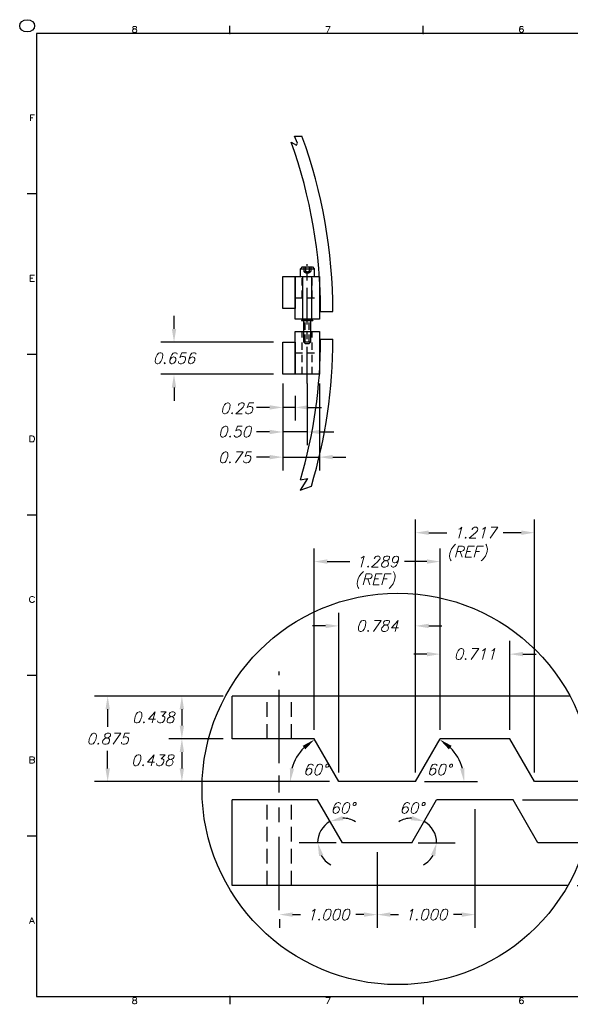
# Model space of a CAD drawing. Extents: x -131 to 163, y 4 to 88.
# Tile 2 of 6: x 22 to 33, y 4 to 24. Entities that reach past the tile are written whole.
import ezdxf
from ezdxf.enums import TextEntityAlignment as Align

# ---------------------------------------------------------------- set-up
doc = ezdxf.new("R2010")
doc.units = 0
doc.header["$LTSCALE"] = 0.6
doc.header["$MEASUREMENT"] = 0
doc.linetypes.add('CENTER', pattern=[2, 1.25, -0.25, 0.25, -0.25])
doc.linetypes.add('HIDDEN', pattern=[0.375, 0.25, -0.125])
doc.layers.get('0').update_dxf_attribs({"linetype": 'CONTINUOUS'})
doc.layers.get('DEFPOINTS').update_dxf_attribs({"linetype": 'CONTINUOUS'})
for name, color, linetype in [('BATTERY', 7, 'CONTINUOUS'), ('DIMEN', 1, 'CONTINUOUS'), ('HARDWARE', 1, 'CONTINUOUS'), ('HULL', 7, 'CONTINUOUS'), ('HULL_RAILS_BACKING', 4, 'CONTINUOUS'), ('HULL_RAILS_BOT', 2, 'CONTINUOUS'), ('HULL_RAILS_TOP', 3, 'CONTINUOUS'), ('TTLBOX', 111, 'CONTINUOUS')]:
    doc.layers.add(name, color=color, linetype=linetype)
doc.styles.add('ENGR', font='Romans', dxfattribs={"oblique": 15})
doc.styles.add('ROMAND', font='Romand', dxfattribs={"height": 0.1})
doc.dimstyles.get("Standard").update_dxf_attribs({"dimtxt": 0.18, "dimasz": 0.18, "dimexe": 0.18, "dimexo": 0.0625, "dimgap": 0.09, "dimtad": 0, "dimtih": 1, "dimtoh": 1, "dimdec": 4, "dimzin": 0, "dimtxsty": 'STANDARD', "dimcen": 0.09, "dimazin": 3, "dimtfac": 1, "dimtdec": 4, "dimtofl": 0, "dimtmove": 0, "dimatfit": 3, "dimtolj": 1, "dimtzin": 0})

# ---------------------------------------------------------------- blocks, each defined once
blk = doc.blocks.new('BORDER')
at = {"layer": 'TTLBOX'}
for p, q in [((-18.156, 15.75), (-18.156, 15.875)), ((-15.562, 15.75), (-15.562, 15.875)), ((0, 15.75), (-20.75, 15.75)), ((-20.75, 15.75), (-20.75, 0)), ((-20.75, 13.125), (-20.875, 13.125)), ((-20.75, 10.5), (-20.875, 10.5)), ((-20.75, 7.875), (-20.875, 7.875)), ((-20.75, 5.25), (-20.875, 5.25)), ((-20.75, 2.625), (-20.875, 2.625)), ((-20.75, 0), (0, 0)), ((-18.156, 0), (-18.156, -0.125)), ((-15.562, 0), (-15.562, -0.125))]:
    blk.add_line(p, q, dxfattribs=at)
blk.add_circle((-20.875, 15.875), 0.1, dxfattribs=at)
for p in [(-18.156, 15.75), (-15.562, 15.75), (-20.75, 13.125), (-20.75, 10.5), (-20.75, 10.5), (-20.75, 7.875), (-20.75, 7.875), (-20.75, 5.25), (-20.75, 5.25), (-20.75, 2.625), (-20.75, 2.625), (-18.156, 0)]:
    blk.add_point(p, dxfattribs=at)
at = {"layer": 'TTLBOX', "style": 'ROMAND'}
for s, p in [('8', (-19.433, 15.766)), ('7', (-16.839, 15.766)), ('6', (-14.245, 15.766)), ('F', (-20.81, 14.32)), ('E', (-20.81, 11.695)), ('D', (-20.81, 9.07)), ('C', (-20.81, 6.445)), ('B', (-20.81, 3.82)), ('A', (-20.81, 1.195)), ('8', (-19.433, -0.116)), ('7', (-16.839, -0.116)), ('6', (-14.245, -0.116))]:
    blk.add_text(s, height=0.1, dxfattribs=at).set_placement(p, align=Align.CENTER)
blk = doc.blocks.new('BBORDER')
at = {"layer": 'TTLBOX', "xscale": 0.7619047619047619, "yscale": 0.625, "zscale": 0.7619047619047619}
blk.add_blockref('BORDER', (0, 0), dxfattribs=at)
blk = doc.blocks.new('*D56')
at = {"color": 0, "linetype": 'BYBLOCK'}
for p, q in [((2.846, 13.111), (2.846, 15.696)), ((4.062, 13.111), (4.062, 15.696)), ((2.981, 15.561), (3.166, 15.561)), ((3.927, 15.561), (3.741, 15.561))]:
    blk.add_line(p, q, dxfattribs=at)
for points in [[(2.981, 15.584), (2.981, 15.539), (2.846, 15.561)], [(3.927, 15.584), (3.927, 15.539), (4.062, 15.561)]]:
    blk.add_solid(points, dxfattribs=at)
at = {"layer": 'DEFPOINTS', "color": 0, "linetype": 'BYBLOCK'}
for p in [(4.062, 15.561), (2.846, 13.017), (4.062, 13.017)]:
    blk.add_point(p, dxfattribs=at)
at = {"color": 0, "linetype": 'BYBLOCK', "insert": (3.454, 15.561), "char_height": 0.1125, "attachment_point": 5, "style": 'ENGR'}
blk.add_mtext('\\A1;1.217', dxfattribs=at)
blk = doc.blocks.new('*D60')
at = {"color": 0, "linetype": 'BYBLOCK'}
for p, q in [((3.098, 13.548), (3.098, 14.455)), ((3.809, 13.548), (3.809, 14.455)), ((2.963, 14.32), (2.828, 14.32)), ((3.944, 14.32), (4.079, 14.32))]:
    blk.add_line(p, q, dxfattribs=at)
for points in [[(2.963, 14.343), (2.963, 14.298), (3.098, 14.32)], [(3.944, 14.343), (3.944, 14.298), (3.809, 14.32)]]:
    blk.add_solid(points, dxfattribs=at)
at = {"layer": 'DEFPOINTS', "color": 0, "linetype": 'BYBLOCK'}
for p in [(3.809, 14.32), (3.098, 13.455), (3.809, 13.455)]:
    blk.add_point(p, dxfattribs=at)
at = {"color": 0, "linetype": 'BYBLOCK', "insert": (3.454, 14.32), "char_height": 0.1125, "attachment_point": 5, "style": 'ENGR'}
blk.add_mtext('\\A1;0.711', dxfattribs=at)
blk = doc.blocks.new('*D58')
at = {"color": 0, "linetype": 'BYBLOCK'}
for p, q in [((3.454, 12.736), (3.454, 11.523)), ((2.454, 12.298), (2.454, 11.523)), ((2.589, 11.658), (2.672, 11.658)), ((3.319, 11.658), (3.236, 11.658))]:
    blk.add_line(p, q, dxfattribs=at)
for points in [[(2.589, 11.681), (2.589, 11.636), (2.454, 11.658)], [(3.319, 11.681), (3.319, 11.636), (3.454, 11.658)]]:
    blk.add_solid(points, dxfattribs=at)
at = {"layer": 'DEFPOINTS', "color": 0, "linetype": 'BYBLOCK'}
for p in [(3.454, 12.83), (2.454, 12.392), (3.454, 11.658)]:
    blk.add_point(p, dxfattribs=at)
at = {"color": 0, "linetype": 'BYBLOCK', "insert": (2.954, 11.658), "char_height": 0.1125, "attachment_point": 5, "style": 'ENGR'}
blk.add_mtext('\\A1;1.000', dxfattribs=at)
blk = doc.blocks.new('*D57')
at = {"color": 0, "linetype": 'BYBLOCK'}
for start, end in [(90.9991, 121.9982), (0, 60), (298.0018, 329.0009)]:
    blk.add_arc((2.809, 12.392), 0.253, start, end, dxfattribs=at)
for points in [[(2.811, 12.666), (2.799, 12.623), (2.936, 12.611)], [(3.004, 12.268), (3.048, 12.256), (3.062, 12.392)]]:
    blk.add_solid(points, dxfattribs=at)
at = {"layer": 'DEFPOINTS', "color": 0, "linetype": 'BYBLOCK'}
for p in [(3.062, 12.83), (3.047, 12.478), (2.809, 12.392), (2.809, 12.392), (4.797, 12.392)]:
    blk.add_point(p, dxfattribs=at)
at = {"color": 0, "linetype": 'BYBLOCK', "insert": (2.806, 12.748), "char_height": 0.1125, "attachment_point": 5, "style": 'ENGR'}
blk.add_mtext('\\A1;60°', dxfattribs=at)
blk = doc.blocks.new('*D55')
at = {"color": 0, "linetype": 'BYBLOCK'}
blk.add_line((1.968, 13.017), (1.43, 13.017), dxfattribs=at)
blk.add_arc((2.062, 13.017), 0.498, 135.5957, 164.4043, dxfattribs=at)
for points in [[(1.693, 13.383), (1.72, 13.347), (1.813, 13.448)], [(1.605, 13.148), (1.561, 13.154), (1.565, 13.017)]]:
    blk.add_solid(points, dxfattribs=at)
at = {"layer": 'DEFPOINTS', "color": 0, "linetype": 'BYBLOCK'}
for p in [(1.809, 13.455), (1.681, 13.337), (2.062, 13.017), (2.062, 13.017), (2.846, 13.017)]:
    blk.add_point(p, dxfattribs=at)
at = {"color": 0, "linetype": 'BYBLOCK', "insert": (1.821, 13.14), "char_height": 0.1125, "attachment_point": 5, "style": 'ENGR'}
blk.add_mtext('\\A1;60°', dxfattribs=at)
blk = doc.blocks.new('*D54')
at = {"color": 0, "linetype": 'BYBLOCK'}
for p, q in [((2.062, 13.111), (2.062, 14.744)), ((2.846, 13.111), (2.846, 14.744)), ((1.927, 14.609), (1.792, 14.609)), ((2.981, 14.609), (3.116, 14.609))]:
    blk.add_line(p, q, dxfattribs=at)
for points in [[(1.927, 14.631), (1.927, 14.586), (2.062, 14.609)], [(2.981, 14.631), (2.981, 14.586), (2.846, 14.609)]]:
    blk.add_solid(points, dxfattribs=at)
at = {"layer": 'DEFPOINTS', "color": 0, "linetype": 'BYBLOCK'}
for p in [(2.846, 14.609), (2.062, 13.017), (2.846, 13.017)]:
    blk.add_point(p, dxfattribs=at)
at = {"color": 0, "linetype": 'BYBLOCK', "insert": (2.454, 14.609), "char_height": 0.1125, "attachment_point": 5, "style": 'ENGR'}
blk.add_mtext('\\A1;0.784', dxfattribs=at)
blk = doc.blocks.new('*D52')
at = {"color": 0, "linetype": 'BYBLOCK'}
for p, q in [((0.879, 13.892), (-0.436, 13.892)), ((-0.301, 13.757), (-0.301, 13.578)), ((-0.301, 13.152), (-0.301, 13.331)), ((1.968, 13.017), (-0.436, 13.017))]:
    blk.add_line(p, q, dxfattribs=at)
for points in [[(-0.323, 13.757), (-0.278, 13.757), (-0.301, 13.892)], [(-0.323, 13.152), (-0.278, 13.152), (-0.301, 13.017)]]:
    blk.add_solid(points, dxfattribs=at)
at = {"layer": 'DEFPOINTS', "color": 0, "linetype": 'BYBLOCK'}
for p in [(0.973, 13.892), (-0.301, 13.017), (2.062, 13.017)]:
    blk.add_point(p, dxfattribs=at)
at = {"color": 0, "linetype": 'BYBLOCK', "insert": (-0.301, 13.455), "char_height": 0.1125, "attachment_point": 5, "style": 'ENGR'}
blk.add_mtext('\\A1;0.875', dxfattribs=at)
blk = doc.blocks.new('*D51')
at = {"color": 0, "linetype": 'BYBLOCK'}
for p, q in [((0.879, 13.455), (0.323, 13.455)), ((0.458, 13.32), (0.458, 13.152)), ((1.968, 13.017), (0.323, 13.017))]:
    blk.add_line(p, q, dxfattribs=at)
for points in [[(0.435, 13.32), (0.48, 13.32), (0.458, 13.455)], [(0.435, 13.152), (0.48, 13.152), (0.458, 13.017)]]:
    blk.add_solid(points, dxfattribs=at)
at = {"layer": 'DEFPOINTS', "color": 0, "linetype": 'BYBLOCK'}
for p in [(0.973, 13.455), (0.458, 13.017), (2.062, 13.017)]:
    blk.add_point(p, dxfattribs=at)
at = {"color": 0, "linetype": 'BYBLOCK', "insert": (0.155, 13.236), "char_height": 0.1125, "attachment_point": 5, "style": 'ENGR'}
blk.add_mtext('\\A1;0.438', dxfattribs=at)
blk = doc.blocks.new('*D59')
at = {"color": 0, "linetype": 'BYBLOCK'}
for p, q in [((2.454, 12.298), (2.454, 11.523)), ((1.454, 11.611), (1.454, 11.523)), ((1.589, 11.658), (1.672, 11.658)), ((2.319, 11.658), (2.236, 11.658))]:
    blk.add_line(p, q, dxfattribs=at)
for points in [[(1.589, 11.681), (1.589, 11.636), (1.454, 11.658)], [(2.319, 11.681), (2.319, 11.636), (2.454, 11.658)]]:
    blk.add_solid(points, dxfattribs=at)
at = {"layer": 'DEFPOINTS', "color": 0, "linetype": 'BYBLOCK'}
for p in [(2.454, 12.392), (1.454, 11.705), (2.454, 11.658)]:
    blk.add_point(p, dxfattribs=at)
at = {"color": 0, "linetype": 'BYBLOCK', "insert": (1.954, 11.658), "char_height": 0.1125, "attachment_point": 5, "style": 'ENGR'}
blk.add_mtext('\\A1;1.000', dxfattribs=at)
blk = doc.blocks.new('*D50')
at = {"color": 0, "linetype": 'BYBLOCK'}
for start, end in [(120, 180), (58.0018, 89.0009), (210.9991, 241.9982)]:
    blk.add_arc((2.098, 12.392), 0.253, start, end, dxfattribs=at)
for points in [[(2.108, 12.623), (2.097, 12.666), (1.972, 12.611)], [(1.86, 12.256), (1.903, 12.268), (1.846, 12.392)]]:
    blk.add_solid(points, dxfattribs=at)
at = {"layer": 'DEFPOINTS', "color": 0, "linetype": 'BYBLOCK'}
for p in [(1.846, 12.83), (1.861, 12.478), (0.111, 12.392), (2.098, 12.392), (2.098, 12.392)]:
    blk.add_point(p, dxfattribs=at)
at = {"color": 0, "linetype": 'BYBLOCK', "insert": (2.101, 12.748), "char_height": 0.1125, "attachment_point": 5, "style": 'ENGR'}
blk.add_mtext('\\A1;60°', dxfattribs=at)
blk = doc.blocks.new('*D61')
at = {"color": 0, "linetype": 'BYBLOCK'}
for p, q in [((1.809, 13.548), (1.809, 15.401)), ((3.098, 13.548), (3.098, 15.401)), ((1.944, 15.266), (2.174, 15.266)), ((2.963, 15.266), (2.734, 15.266))]:
    blk.add_line(p, q, dxfattribs=at)
for points in [[(1.944, 15.289), (1.944, 15.244), (1.809, 15.266)], [(2.963, 15.289), (2.963, 15.244), (3.098, 15.266)]]:
    blk.add_solid(points, dxfattribs=at)
at = {"layer": 'DEFPOINTS', "color": 0, "linetype": 'BYBLOCK'}
for p in [(3.098, 15.266), (1.809, 13.455), (3.098, 13.455)]:
    blk.add_point(p, dxfattribs=at)
at = {"color": 0, "linetype": 'BYBLOCK', "insert": (2.454, 15.266), "char_height": 0.1125, "attachment_point": 5, "style": 'ENGR'}
blk.add_mtext('\\A1;1.289', dxfattribs=at)
blk = doc.blocks.new('*D53')
at = {"color": 0, "linetype": 'BYBLOCK'}
for p, q in [((0.879, 13.892), (0.323, 13.892)), ((0.458, 13.757), (0.458, 13.59)), ((0.879, 13.455), (0.323, 13.455))]:
    blk.add_line(p, q, dxfattribs=at)
for points in [[(0.435, 13.757), (0.48, 13.757), (0.458, 13.892)], [(0.435, 13.59), (0.48, 13.59), (0.458, 13.455)]]:
    blk.add_solid(points, dxfattribs=at)
at = {"layer": 'DEFPOINTS', "color": 0, "linetype": 'BYBLOCK'}
for p in [(0.973, 13.892), (0.458, 13.455), (0.973, 13.455)]:
    blk.add_point(p, dxfattribs=at)
at = {"color": 0, "linetype": 'BYBLOCK', "insert": (0.165, 13.673), "char_height": 0.1125, "attachment_point": 5, "style": 'ENGR'}
blk.add_mtext('\\A1;0.438', dxfattribs=at)
blk = doc.blocks.new('*D49')
at = {"color": 0, "linetype": 'BYBLOCK'}
for p, q in [((3.939, 12.83), (5.893, 12.83)), ((5.758, 12.695), (5.758, 12.516)), ((5.758, 12.09), (5.758, 12.268)), ((4.497, 11.955), (5.893, 11.955))]:
    blk.add_line(p, q, dxfattribs=at)
for points in [[(5.736, 12.695), (5.781, 12.695), (5.758, 12.83)], [(5.736, 12.09), (5.781, 12.09), (5.758, 11.955)]]:
    blk.add_solid(points, dxfattribs=at)
at = {"layer": 'DEFPOINTS', "color": 0, "linetype": 'BYBLOCK'}
for p in [(3.846, 12.83), (4.403, 11.955), (5.758, 11.955)]:
    blk.add_point(p, dxfattribs=at)
at = {"color": 0, "linetype": 'BYBLOCK', "insert": (5.758, 12.392), "char_height": 0.1125, "attachment_point": 5, "style": 'ENGR'}
blk.add_mtext('\\A1;0.875', dxfattribs=at)
blk = doc.blocks.new('*D48')
at = {"color": 0, "linetype": 'BYBLOCK'}
for p, q in [((4.681, 12.392), (5.068, 12.392)), ((4.933, 12.09), (4.933, 12.257)), ((4.497, 11.955), (5.068, 11.955))]:
    blk.add_line(p, q, dxfattribs=at)
for points in [[(4.91, 12.257), (4.955, 12.257), (4.933, 12.392)], [(4.91, 12.09), (4.955, 12.09), (4.933, 11.955)]]:
    blk.add_solid(points, dxfattribs=at)
at = {"layer": 'DEFPOINTS', "color": 0, "linetype": 'BYBLOCK'}
for p in [(4.587, 12.392), (4.933, 12.392), (4.403, 11.955)]:
    blk.add_point(p, dxfattribs=at)
at = {"color": 0, "linetype": 'BYBLOCK', "insert": (5.228, 12.173), "char_height": 0.1125, "attachment_point": 5, "style": 'ENGR'}
blk.add_mtext('\\A1;0.438', dxfattribs=at)
blk = doc.blocks.new('*D47')
at = {"color": 0, "linetype": 'BYBLOCK'}
for p, q in [((3.939, 12.83), (5.068, 12.83)), ((4.933, 12.695), (4.933, 12.527)), ((4.681, 12.392), (5.068, 12.392))]:
    blk.add_line(p, q, dxfattribs=at)
for points in [[(4.91, 12.695), (4.955, 12.695), (4.933, 12.83)], [(4.91, 12.527), (4.955, 12.527), (4.933, 12.392)]]:
    blk.add_solid(points, dxfattribs=at)
at = {"layer": 'DEFPOINTS', "color": 0, "linetype": 'BYBLOCK'}
for p in [(3.846, 12.83), (4.587, 12.392), (4.933, 12.392)]:
    blk.add_point(p, dxfattribs=at)
at = {"color": 0, "linetype": 'BYBLOCK', "insert": (5.227, 12.611), "char_height": 0.1125, "attachment_point": 5, "style": 'ENGR'}
blk.add_mtext('\\A1;0.438', dxfattribs=at)
blk = doc.blocks.new('*D62')
at = {"color": 0, "linetype": 'BYBLOCK'}
blk.add_line((2.939, 13.017), (3.478, 13.017), dxfattribs=at)
blk.add_arc((2.846, 13.017), 0.498, 15.5957, 44.4043, dxfattribs=at)
for points in [[(3.187, 13.347), (3.215, 13.383), (3.094, 13.448)], [(3.347, 13.154), (3.302, 13.148), (3.343, 13.017)]]:
    blk.add_solid(points, dxfattribs=at)
at = {"layer": 'DEFPOINTS', "color": 0, "linetype": 'BYBLOCK'}
for p in [(3.098, 13.455), (3.227, 13.337), (2.062, 13.017), (2.846, 13.017), (2.846, 13.017)]:
    blk.add_point(p, dxfattribs=at)
at = {"color": 0, "linetype": 'BYBLOCK', "insert": (3.087, 13.14), "char_height": 0.1125, "attachment_point": 5, "style": 'ENGR'}
blk.add_mtext('\\A1;60°', dxfattribs=at)
blk = doc.blocks.new('*D78')
at = {"color": 0, "linetype": 'BYBLOCK'}
for p, q in [((25, 16.567), (25, 15.305)), ((25.5, 16.567), (25.5, 15.305)), ((24.73, 15.575), (24.46, 15.575)), ((25.5, 15.575), (25, 15.575)), ((25.77, 15.575), (26.04, 15.575))]:
    blk.add_line(p, q, dxfattribs=at)
for points in [[(24.73, 15.62), (24.73, 15.53), (25, 15.575)], [(25.77, 15.62), (25.77, 15.53), (25.5, 15.575)]]:
    blk.add_solid(points, dxfattribs=at)
at = {"layer": 'DEFPOINTS', "color": 0, "linetype": 'BYBLOCK'}
for p in [(25, 16.754), (25.5, 16.754), (25, 15.575)]:
    blk.add_point(p, dxfattribs=at)
at = {"color": 0, "linetype": 'BYBLOCK', "insert": (24.013, 15.581), "char_height": 0.225, "attachment_point": 5, "style": 'ENGR'}
blk.add_mtext('\\A1;0.50', dxfattribs=at)
blk = doc.blocks.new('*D77')
at = {"color": 0, "linetype": 'BYBLOCK'}
for p, q in [((25, 16.567), (25, 14.791)), ((25.75, 16.567), (25.75, 14.791)), ((24.73, 15.061), (24.46, 15.061)), ((25, 15.061), (25.75, 15.061)), ((26.02, 15.061), (26.29, 15.061))]:
    blk.add_line(p, q, dxfattribs=at)
for points in [[(24.73, 15.106), (24.73, 15.016), (25, 15.061)], [(26.02, 15.106), (26.02, 15.016), (25.75, 15.061)]]:
    blk.add_solid(points, dxfattribs=at)
at = {"layer": 'DEFPOINTS', "color": 0, "linetype": 'BYBLOCK'}
for p in [(25, 16.754), (25.75, 16.754), (25.75, 15.061)]:
    blk.add_point(p, dxfattribs=at)
at = {"color": 0, "linetype": 'BYBLOCK', "insert": (24.013, 15.055), "char_height": 0.225, "attachment_point": 5, "style": 'ENGR'}
blk.add_mtext('\\A1;0.75', dxfattribs=at)
blk = doc.blocks.new('*D76')
at = {"color": 0, "linetype": 'BYBLOCK'}
for p, q in [((25, 16.567), (25, 15.807)), ((25.25, 16.317), (25.25, 15.807)), ((24.73, 16.077), (24.46, 16.077)), ((25.25, 16.077), (25, 16.077)), ((25.52, 16.077), (25.79, 16.077))]:
    blk.add_line(p, q, dxfattribs=at)
for points in [[(24.73, 16.122), (24.73, 16.032), (25, 16.077)], [(25.52, 16.122), (25.52, 16.032), (25.25, 16.077)]]:
    blk.add_solid(points, dxfattribs=at)
at = {"layer": 'DEFPOINTS', "color": 0, "linetype": 'BYBLOCK'}
for p in [(25, 16.754), (25.25, 16.504), (25, 16.077)]:
    blk.add_point(p, dxfattribs=at)
at = {"color": 0, "linetype": 'BYBLOCK', "insert": (24.056, 16.058), "char_height": 0.225, "attachment_point": 5, "style": 'ENGR'}
blk.add_mtext('\\A1;0.25', dxfattribs=at)
blk = doc.blocks.new('*D79')
at = {"color": 0, "linetype": 'BYBLOCK'}
for p, q in [((24.482, 17.681), (24.482, 17.951)), ((26.519, 17.411), (24.212, 17.411)), ((26.519, 16.754), (24.212, 16.754)), ((24.482, 16.484), (24.482, 16.214))]:
    blk.add_line(p, q, dxfattribs=at)
for points in [[(24.437, 17.681), (24.527, 17.681), (24.482, 17.411)], [(24.437, 16.484), (24.527, 16.484), (24.482, 16.754)]]:
    blk.add_solid(points, dxfattribs=at)
at = {"layer": 'DEFPOINTS', "color": 0, "linetype": 'BYBLOCK'}
for p in [(24.482, 17.411), (26.707, 17.411), (26.707, 16.754)]:
    blk.add_point(p, dxfattribs=at)
at = {"color": 0, "linetype": 'BYBLOCK', "insert": (24.482, 17.083), "char_height": 0.225, "attachment_point": 5, "style": 'ENGR'}
blk.add_mtext('\\A1;0.656', dxfattribs=at)
blk = doc.blocks.new('X_JUNK')
at = {"layer": 'BATTERY', "color": 1, "linetype": 'CENTER'}
for p, q in [((2.1143, -2.9137), (2.1143, -1.9762)), ((2.1143, -4.4137), (2.1143, -3.0387))]:
    blk.add_line(p, q, dxfattribs=at)
at = {"layer": 'DIMEN'}
for p, q in [((2.6961, -3.7262), (2.3159, -3.7262)), ((3.5324, -3.7262), (3.9126, -3.7262))]:
    blk.add_line(p, q, dxfattribs=at)
blk.add_circle((3.3246, -3.1753), 2, dxfattribs=at)
at = {"layer": 'HULL_RAILS_BOT'}
for p, q in [((2.506, -3.2887), (1.6336, -3.2887)), ((1.6336, -4.1637), (1.6336, -3.2887)), ((2.7586, -3.7262), (2.506, -3.2887)), ((3.4699, -3.7262), (3.7225, -3.2887)), ((4.506, -3.2887), (3.7225, -3.2887)), ((4.7586, -3.7262), (4.506, -3.2887)), ((3.4699, -3.7262), (2.7586, -3.7262)), ((5.2472, -3.7262), (4.7586, -3.7262)), ((5.0633, -4.1637), (1.6336, -4.1637))]:
    blk.add_line(p, q, dxfattribs=at)
at = {"layer": 'HULL_RAILS_BOT', "linetype": 'HIDDEN'}
for p, q in [((1.9893, -4.1637), (1.9893, -3.2887)), ((2.2393, -4.1637), (2.2393, -3.2887))]:
    blk.add_line(p, q, dxfattribs=at)
at = {"layer": 'HULL_RAILS_TOP'}
for p, q in [((5.085, -2.2262), (1.6336, -2.2262)), ((1.6336, -2.6637), (1.6336, -2.2262)), ((2.4699, -2.6637), (1.6336, -2.6637)), ((2.7225, -3.1012), (2.4699, -2.6637)), ((3.506, -3.1012), (3.7586, -2.6637)), ((4.4699, -2.6637), (3.7586, -2.6637)), ((4.7225, -3.1012), (4.4699, -2.6637)), ((3.506, -3.1012), (2.7225, -3.1012)), ((5.3232, -3.1012), (4.7225, -3.1012))]:
    blk.add_line(p, q, dxfattribs=at)
at = {"layer": 'HULL_RAILS_TOP', "linetype": 'HIDDEN'}
for p, q in [((1.9893, -2.6637), (1.9893, -2.2262)), ((2.2393, -2.6637), (2.2393, -2.2262))]:
    blk.add_line(p, q, dxfattribs=at)
at = {"layer": 'DIMEN', "style": 'ENGR', "oblique": 15}
for p in [(3.8275, -0.8077), (2.8843, -1.089)]:
    blk.add_text('(REF)', height=0.1125, dxfattribs=at).set_placement(p)
at = {"layer": 'DIMEN'}
for base, p1, p2, picture, middle, set_off in [((4.72251, -0.5569), (3.506, -3.1012), (4.72251, -3.1012), '*D56', (4.11425, -0.5569), (0.66049, -16.11829)), ((3.7586, -0.8522), (2.4699, -2.6637), (3.7586, -2.6637), '*D61', (3.1143, -0.8522), (0.6605, -16.1183)), ((3.506, -1.50975), (2.72251, -3.1012), (3.506, -3.1012), '*D54', (3.11425, -1.50975), (0.66049, -16.11829)), ((4.4699, -1.7981), (3.7586, -2.6637), (4.4699, -2.6637), '*D60', (4.1143, -1.7981), (0.6605, -16.1183)), ((4.1143, -4.4603), (3.1143, -3.7262), (4.1143, -3.2887), '*D58', (3.6143, -4.4603), (0.6605, -16.1183)), ((3.1143, -4.4603), (2.1143, -4.4137), (3.1143, -3.7262), '*D59', (2.6143, -4.4603), (0.6605, -16.1183))]:
    dim = blk.add_linear_dim(base=base, p1=p1, p2=p2, dimstyle='STANDARD', override={"dimscale": 0.75, "dimtxt": 0.15, "dimexo": 0.125, "dimdec": 3, "dimtxsty": 'ENGR', "dimtdec": 0, "dimtzin": 12}, dxfattribs=at)
    dim.commit()
    dim.dimension.update_dxf_attribs({"geometry": picture, "text_midpoint": middle, "insert": set_off})
for base, p1, p2, picture, middle in [((0.3599, -3.1012), (1.6336, -2.2262), (2.7225, -3.1012), '*D52', (0.3599, -2.6637)), ((6.4187, -4.1637), (4.506, -3.2887), (5.0633, -4.1637), '*D49', (6.4187, -3.7262))]:
    dim = blk.add_linear_dim(base=base, p1=p1, p2=p2, angle=90, dimstyle='STANDARD', override={"dimscale": 0.75, "dimtxt": 0.15, "dimexo": 0.125, "dimdec": 3, "dimtxsty": 'ENGR', "dimtdec": 0, "dimtzin": 12}, dxfattribs=at)
    dim.commit()
    dim.dimension.update_dxf_attribs({"geometry": picture, "text_midpoint": middle, "insert": (0.6605, -16.1183)})
for base, p1, p2, picture, middle in [((1.1180917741, -2.6637031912), (1.6335910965, -2.2262031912), (1.6335910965, -2.6637031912), '*D53', (0.8258083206, -2.4449531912)), ((1.1180917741, -3.1012031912), (1.6335910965, -2.6637031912), (2.7225067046, -3.1012031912), '*D51', (0.815709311, -2.8824531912)), ((5.5931622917, -3.7262031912), (4.5060003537, -3.2887031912), (5.247238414, -3.7262031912), '*D47', (5.8871660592, -3.5074531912)), ((5.5931622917, -3.7262031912), (5.0633164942, -4.1637031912), (5.247238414, -3.7262031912), '*D48', (5.8884853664, -3.9449531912))]:
    dim = blk.add_linear_dim(base=base, p1=p1, p2=p2, angle=90, dimstyle='STANDARD', override={"dimscale": 0.75, "dimtxt": 0.15, "dimexo": 0.125, "dimdec": 3, "dimtxsty": 'ENGR', "dimtdec": 0, "dimtzin": 12}, dxfattribs=at)
    dim.commit()
    dim.dimension.update_dxf_attribs({"geometry": picture, "text_midpoint": middle, "dimtype": 160, "insert": (0.6604863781, -16.1182873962)})
for base, line1, line2, picture, middle in [((2.3414, -2.7814), ((3.506, -3.1012), (2.7225, -3.1012)), ((2.7225, -3.1012), (2.4699, -2.6637)), '*D55', (2.4811, -2.9784)), ((3.8871, -2.7814), ((2.7225, -3.1012), (3.506, -3.1012)), ((3.506, -3.1012), (3.7586, -2.6637)), '*D62', (3.7474, -2.9784)), ((2.5212, -3.6398), ((2.7586, -3.7262), (2.506, -3.2887)), ((2.7586, -3.7262), (0.7713, -3.7262)), '*D50', (2.7618, -3.3703)), ((3.7073, -3.6398), ((3.4699, -3.7262), (3.7225, -3.2887)), ((3.4699, -3.7262), (5.4572, -3.7262)), '*D57', (3.4667, -3.3703))]:
    dim = blk.add_angular_dim_2l(base=base, line1=line1, line2=line2, dimstyle='STANDARD', override={"dimscale": 0.75, "dimtxt": 0.15, "dimexo": 0.125, "dimdec": 0, "dimtxsty": 'ENGR', "dimtdec": 0, "dimtzin": 12}, dxfattribs=at)
    dim.commit()
    dim.dimension.update_dxf_attribs({"geometry": picture, "text_midpoint": middle, "dimtype": 162, "insert": (0.6605, -16.1183)})

msp = doc.modelspace()

# ---------------------------------------------------------------- linework, layer by layer
at = {"layer": 'BATTERY', "color": 1, "linetype": 'CENTER'}
msp.add_line((27.53261, 16.56865), (27.53261, 19.00615), dxfattribs=at)
at = {"layer": 'HARDWARE'}
for p, q in [((27.42647, 18.9474), (27.39204, 18.91298)), ((27.42647, 18.9474), (27.63876, 18.9474)), ((27.63876, 18.9474), (27.67318, 18.91298)), ((27.39204, 18.75615), (27.39204, 18.91298)), ((27.39204, 18.91298), (27.67318, 18.91298)), ((27.39204, 18.75615), (27.67318, 18.75615)), ((27.43699, 18.75615), (27.43699, 17.86225)), ((27.62824, 17.86225), (27.62824, 18.75615)), ((27.67318, 18.91298), (27.67318, 18.75615)), ((27.41699, 17.86225), (27.41699, 17.85225)), ((27.41699, 17.86225), (27.64824, 17.86225)), ((27.41699, 17.85225), (27.64824, 17.85225)), ((27.45699, 17.85225), (27.45699, 17.41551)), ((27.60824, 17.41551), (27.60824, 17.85225)), ((27.64824, 17.86225), (27.64824, 17.85225)), ((27.45699, 17.41551), (27.49141, 17.38108)), ((27.45699, 17.41551), (27.60824, 17.41551)), ((27.49141, 17.38108), (27.57381, 17.38108)), ((27.60824, 17.41551), (27.57381, 17.38108))]:
    msp.add_line(p, q, dxfattribs=at)
at = {"layer": 'HARDWARE', "linetype": 'HIDDEN'}
for p, q in [((27.46089, 18.9474), (27.46089, 18.85369)), ((27.49675, 18.9474), (27.49675, 18.86661)), ((27.56847, 18.9474), (27.56847, 18.86661)), ((27.60433, 18.9474), (27.60433, 18.85369)), ((27.49141, 17.41551), (27.49141, 17.85225)), ((27.57381, 17.41551), (27.57381, 17.85225))]:
    msp.add_line(p, q, dxfattribs=at)
for centre, radius, start, end in [((27.46944, 18.88619), 0.03361, 255.268822, 324.35594), ((27.53261, 18.93752), 0.11032, 229.452, 310.548), ((27.53261, 18.89951), 0.04867, 222.537215, 317.462785), ((27.59579, 18.88619), 0.03361, 215.64406, 284.731178)]:
    msp.add_arc(centre, radius, start, end, dxfattribs=at)
at = {"layer": 'HULL'}
for p, q in [((27.8057, 18.03656), (28.0557, 18.03656)), ((27.8057, 17.47406), (28.0557, 17.47406))]:
    msp.add_line(p, q, dxfattribs=at)
at = {"layer": 'HULL', "flags": 128}
for points in [[(27.20363, 21.49777), (27.3099, 21.43651), (27.33258, 21.48052), (27.27255, 21.62055), (27.42431, 21.6227)], [(27.39318, 14.59545), (27.53911, 14.62658), (27.38942, 14.38716), (27.61643, 14.46879)]]:
    msp.add_lwpolyline(points, dxfattribs=at)
at = {"layer": 'HULL'}
for centre, radius, start, end in [((17.5557, 18.03656), 10.5, 0, 19.970565), ((17.5557, 18.03656), 10.25, 0, 19.735517), ((17.5557, 17.47406), 10.25, 343.689659, 0), ((17.5557, 17.47406), 10.5, 343.368419, 0)]:
    msp.add_arc(centre, radius, start, end, dxfattribs=at)
at = {"layer": 'HULL_RAILS_BACKING'}
for points in [[(27.03261, 18.75615), (27.28261, 18.75615), (27.28261, 18.0999), (27.03261, 18.0999)], [(27.03261, 17.41072), (27.28261, 17.41072), (27.28261, 16.75447), (27.03261, 16.75447)]]:
    msp.add_lwpolyline(points, close=True, dxfattribs=at)
at = {"layer": 'HULL_RAILS_BOT', "linetype": 'HIDDEN'}
for p, q in [((27.43061, 16.75447), (27.43061, 17.62947)), ((27.63461, 16.75447), (27.63461, 17.62947)), ((27.28261, 17.19197), (27.78261, 17.19197))]:
    msp.add_line(p, q, dxfattribs=at)
at = {"layer": 'HULL_RAILS_BOT'}
msp.add_lwpolyline([(27.28261, 17.62947), (27.78261, 17.62947), (27.78261, 16.75447), (27.28261, 16.75447)], close=True, dxfattribs=at)
at = {"layer": 'HULL_RAILS_TOP', "linetype": 'HIDDEN'}
for p, q in [((27.43061, 18.31865), (27.43061, 18.75615)), ((27.63461, 18.31865), (27.63461, 18.75615)), ((27.28261, 18.31865), (27.78261, 18.31865))]:
    msp.add_line(p, q, dxfattribs=at)
at = {"layer": 'HULL_RAILS_TOP'}
msp.add_lwpolyline([(27.28261, 18.75615), (27.78261, 18.75615), (27.78261, 17.88115), (27.28261, 17.88115)], close=True, dxfattribs=at)

# ---------------------------------------------------------------- block references
at = {"layer": 'HULL_RAILS_BACKING', "xscale": 2, "yscale": 2, "zscale": 2}
msp.add_blockref('BBORDER', (53.61476, 4.03313), dxfattribs=at)
at = {"layer": 'HULL_RAILS_TOP', "xscale": 2, "yscale": 2, "zscale": 2}
msp.add_blockref('X_JUNK', (22.73218, 14.6303), dxfattribs=at)

# ---------------------------------------------------------------- dimensions: what is measured, and where the dimension line sits
at = {"layer": 'HARDWARE'}
dim = msp.add_linear_dim(base=(24.80793, 17.41072), p1=(27.03261, 16.75447), p2=(27.03261, 17.41072), angle=90, dimstyle='STANDARD', override={"dimscale": 1.5, "dimtxt": 0.15, "dimexo": 0.125, "dimdec": 3, "dimtxsty": 'ENGR', "dimtdec": 0, "dimtzin": 12}, dxfattribs=at)
dim.commit()
dim.dimension.update_dxf_attribs({"geometry": '*D79', "text_midpoint": (24.80793, 17.0826), "insert": (0.32588, 0)})
for base, p1, p2, picture, middle in [((27.03261, 15.57521), (27.53261, 16.75447), (27.03261, 16.75447), '*D78', (26.04502, 15.5814)), ((27.78261, 15.06139), (27.03261, 16.75447), (27.78261, 16.75447), '*D77', (26.04502, 15.0552)), ((27.03261, 16.07664), (27.28261, 16.50447), (27.03261, 16.75447), '*D76', (26.08837, 16.05807))]:
    dim = msp.add_linear_dim(base=base, p1=p1, p2=p2, dimstyle='STANDARD', override={"dimscale": 1.5, "dimtxt": 0.15, "dimexo": 0.125, "dimdec": 2, "dimtxsty": 'ENGR', "dimtdec": 0, "dimtzin": 12}, dxfattribs=at)
    dim.commit()
    dim.dimension.update_dxf_attribs({"geometry": picture, "text_midpoint": middle, "dimtype": 160, "insert": (2.0325, 0)})

doc.saveas('drawing.dxf')
